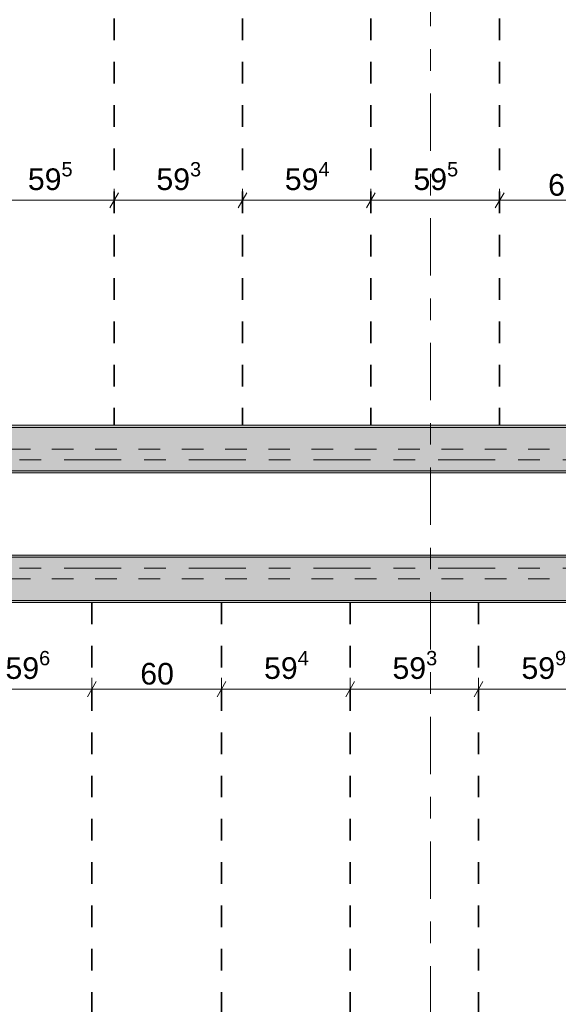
# Model space of a CAD drawing. Header units: metres. Extents: x -3.6 to 84.5, y -11 to 16.8.
# Tile 15 of 228: x 2.2 to 4.7, y 3.3 to 7.9. Entities that reach past the tile are written whole.
import ezdxf

# ---------------------------------------------------------------- set-up
doc = ezdxf.new("R2010")
doc.units = ezdxf.units.M
doc.header["$MEASUREMENT"] = 0
doc.linetypes.add('Achse', pattern=[0.2, 0.1, -0.05, 0, -0.05])
doc.linetypes.add('Strichlinie doppelt', pattern=[0.546806, 0.264583, -0.105833, 0.070556, -0.105833])
for name, color, linetype in [('155 - Bemaßung_ Beschriftung.Ausbau - Deckenelemente', 7, 'Continuous'), ('451 - Universal.Achsen Raster', 7, 'Continuous'), ('608 - Struktur.Träger', 7, 'Continuous')]:
    doc.layers.add(name, color=color, linetype=linetype)
doc.styles.add('ERSTELLTER_STIL_2', font='txt')
doc.dimstyles.new('ERSTELLTER_STIL__1', dxfattribs={"dimtxt": 0.1, "dimasz": 0.0532, "dimexe": 0.18, "dimexo": 0.0625, "dimgap": 0, "dimtad": 1, "dimtih": 1, "dimtoh": 1, "dimzin": 0, "dimdsep": 46, "dimtxsty": 'ERSTELLTER_STIL_2', "dimblk": 'ARROWHEAD_2', "dimblk1": 'ARROWHEAD_2', "dimblk2": 'ARROWHEAD_2', "dimcen": 0.09, "dimse1": 1, "dimse2": 1, "dimclrd": 7, "dimclre": 7, "dimclrt": 7, "dimazin": 0, "dimtfac": 1, "dimtdec": 4, "dimtmove": 0, "dimatfit": 3, "dimfxl": 1, "dimtolj": 1, "dimtzin": 0, "dimarcsym": 0})
pattern_1 = [(45, (0, 0), (-0.08485281, 0.08485281), []), (45, (-0.04243, 0.04243), (-0.08485281, 0.08485281), [0.09, -0.03])]
pattern_2 = [(45, (0, 0), (-0.01767767, 0.01767767), [0, -0.025])]

# ---------------------------------------------------------------- blocks, each defined once
blk = doc.blocks.new('*D228')
at = {"layer": '155 - Bemaßung_ Beschriftung.Ausbau - Deckenelemente', "color": 7, "linetype": 'Continuous', "lineweight": 5}
for p, q in [((2.072, 6.9975), (2.072, 7.1025)), ((2.667, 6.9975), (2.667, 7.1025)), ((2.0922, 7.085), (2.0518, 7.015)), ((2.6872, 7.085), (2.6468, 7.015)), ((2.072, 7.05), (2.667, 7.05))]:
    blk.add_line(p, q, dxfattribs=at)
at = {"layer": '155 - Bemaßung_ Beschriftung.Ausbau - Deckenelemente', "color": 7, "lineweight": 5, "insert": (2.2686, 7.0683), "char_height": 0.1, "attachment_point": 7, "style": 'ERSTELLTER_STIL_2'}
blk.add_mtext('\\A1;{\\pql;\\fArial|b0|i0|c0|p38;59\\fArial|b0|i0|c0|p38;\\A1{\\H.66x;\\S5^  ;}}', dxfattribs=at)
blk = doc.blocks.new('ARROWHEAD_2')
at = {"color": 0, "linetype": 'Continuous', "lineweight": 0}
for p, q in [((0, 0), (-1, 0)), ((-0.378, -0.655), (0.378, 0.655))]:
    blk.add_line(p, q, dxfattribs=at)
blk = doc.blocks.new('*D229')
at = {"layer": '155 - Bemaßung_ Beschriftung.Ausbau - Deckenelemente', "color": 7, "linetype": 'Continuous', "lineweight": 5}
for p, q in [((2.667, 6.9975), (2.667, 7.1025)), ((3.26, 6.9975), (3.26, 7.1025)), ((2.6872, 7.085), (2.6468, 7.015)), ((3.2802, 7.085), (3.2398, 7.015)), ((2.667, 7.05), (3.26, 7.05))]:
    blk.add_line(p, q, dxfattribs=at)
at = {"layer": '155 - Bemaßung_ Beschriftung.Ausbau - Deckenelemente', "color": 7, "lineweight": 5, "insert": (2.8626, 7.0683), "char_height": 0.1, "attachment_point": 7, "style": 'ERSTELLTER_STIL_2'}
blk.add_mtext('\\A1;{\\pql;\\fArial|b0|i0|c0|p38;59\\fArial|b0|i0|c0|p38;\\A1{\\H.66x;\\S3^  ;}}', dxfattribs=at)
blk = doc.blocks.new('*D230')
at = {"layer": '155 - Bemaßung_ Beschriftung.Ausbau - Deckenelemente', "color": 7, "linetype": 'Continuous', "lineweight": 5}
for p, q in [((3.26, 6.9975), (3.26, 7.1025)), ((3.854, 6.9975), (3.854, 7.1025)), ((3.2802, 7.085), (3.2398, 7.015)), ((3.8742, 7.085), (3.8338, 7.015)), ((3.26, 7.05), (3.854, 7.05))]:
    blk.add_line(p, q, dxfattribs=at)
at = {"layer": '155 - Bemaßung_ Beschriftung.Ausbau - Deckenelemente', "color": 7, "lineweight": 5, "insert": (3.4561, 7.0683), "char_height": 0.1, "attachment_point": 7, "style": 'ERSTELLTER_STIL_2'}
blk.add_mtext('\\A1;{\\pql;\\fArial|b0|i0|c0|p38;59\\fArial|b0|i0|c0|p38;\\A1{\\H.66x;\\S4^  ;}}', dxfattribs=at)
blk = doc.blocks.new('*D231')
at = {"layer": '155 - Bemaßung_ Beschriftung.Ausbau - Deckenelemente', "color": 7, "linetype": 'Continuous', "lineweight": 5}
for p, q in [((3.854, 6.9975), (3.854, 7.1025)), ((4.449, 6.9975), (4.449, 7.1025)), ((3.8742, 7.085), (3.8338, 7.015)), ((4.4692, 7.085), (4.4288, 7.015)), ((3.854, 7.05), (4.449, 7.05))]:
    blk.add_line(p, q, dxfattribs=at)
at = {"layer": '155 - Bemaßung_ Beschriftung.Ausbau - Deckenelemente', "color": 7, "lineweight": 5, "insert": (4.0506, 7.0683), "char_height": 0.1, "attachment_point": 7, "style": 'ERSTELLTER_STIL_2'}
blk.add_mtext('\\A1;{\\pql;\\fArial|b0|i0|c0|p38;59\\fArial|b0|i0|c0|p38;\\A1{\\H.66x;\\S5^  ;}}', dxfattribs=at)
blk = doc.blocks.new('*D232')
at = {"layer": '155 - Bemaßung_ Beschriftung.Ausbau - Deckenelemente', "color": 7, "linetype": 'Continuous', "lineweight": 5}
for p, q in [((4.449, 6.9975), (4.449, 7.1025)), ((5.049, 6.9975), (5.049, 7.1025)), ((4.4692, 7.085), (4.4288, 7.015)), ((5.0692, 7.085), (5.0288, 7.015)), ((4.449, 7.05), (5.049, 7.05))]:
    blk.add_line(p, q, dxfattribs=at)
at = {"layer": '155 - Bemaßung_ Beschriftung.Ausbau - Deckenelemente', "color": 7, "lineweight": 5, "insert": (4.6731, 7.07), "char_height": 0.1, "attachment_point": 7, "style": 'ERSTELLTER_STIL_2'}
blk.add_mtext('\\A1;{\\pql;\\fArial|b0|i0|c0|p38;60}', dxfattribs=at)
blk = doc.blocks.new('*D240')
at = {"layer": '155 - Bemaßung_ Beschriftung.Ausbau - Deckenelemente', "color": 7, "linetype": 'Continuous', "lineweight": 5}
for p, q in [((1.9882, 4.825), (1.9478, 4.755)), ((1.968, 4.7375), (1.968, 4.8425)), ((2.5842, 4.825), (2.5438, 4.755)), ((2.564, 4.7375), (2.564, 4.8425)), ((1.968, 4.79), (2.564, 4.79))]:
    blk.add_line(p, q, dxfattribs=at)
at = {"layer": '155 - Bemaßung_ Beschriftung.Ausbau - Deckenelemente', "color": 7, "lineweight": 5, "insert": (2.1651, 4.8083), "char_height": 0.1, "attachment_point": 7, "style": 'ERSTELLTER_STIL_2'}
blk.add_mtext('\\A1;{\\pql;\\fArial|b0|i0|c0|p38;59\\fArial|b0|i0|c0|p38;\\A1{\\H.66x;\\S6^  ;}}', dxfattribs=at)
blk = doc.blocks.new('*D241')
at = {"layer": '155 - Bemaßung_ Beschriftung.Ausbau - Deckenelemente', "color": 7, "linetype": 'Continuous', "lineweight": 5}
for p, q in [((2.5842, 4.825), (2.5438, 4.755)), ((2.564, 4.7375), (2.564, 4.8425)), ((3.1842, 4.825), (3.1438, 4.755)), ((3.164, 4.7375), (3.164, 4.8425)), ((2.564, 4.79), (3.164, 4.79))]:
    blk.add_line(p, q, dxfattribs=at)
at = {"layer": '155 - Bemaßung_ Beschriftung.Ausbau - Deckenelemente', "color": 7, "lineweight": 5, "insert": (2.7881, 4.81), "char_height": 0.1, "attachment_point": 7, "style": 'ERSTELLTER_STIL_2'}
blk.add_mtext('\\A1;{\\pql;\\fArial|b0|i0|c0|p38;60}', dxfattribs=at)
blk = doc.blocks.new('*D242')
at = {"layer": '155 - Bemaßung_ Beschriftung.Ausbau - Deckenelemente', "color": 7, "linetype": 'Continuous', "lineweight": 5}
for p, q in [((3.1842, 4.825), (3.1438, 4.755)), ((3.164, 4.7375), (3.164, 4.8425)), ((3.7782, 4.825), (3.7378, 4.755)), ((3.758, 4.7375), (3.758, 4.8425)), ((3.164, 4.79), (3.758, 4.79))]:
    blk.add_line(p, q, dxfattribs=at)
at = {"layer": '155 - Bemaßung_ Beschriftung.Ausbau - Deckenelemente', "color": 7, "lineweight": 5, "insert": (3.3601, 4.8083), "char_height": 0.1, "attachment_point": 7, "style": 'ERSTELLTER_STIL_2'}
blk.add_mtext('\\A1;{\\pql;\\fArial|b0|i0|c0|p38;59\\fArial|b0|i0|c0|p38;\\A1{\\H.66x;\\S4^  ;}}', dxfattribs=at)
blk = doc.blocks.new('*D243')
at = {"layer": '155 - Bemaßung_ Beschriftung.Ausbau - Deckenelemente', "color": 7, "linetype": 'Continuous', "lineweight": 5}
for p, q in [((3.7782, 4.825), (3.7378, 4.755)), ((3.758, 4.7375), (3.758, 4.8425)), ((4.3712, 4.825), (4.3308, 4.755)), ((4.351, 4.7375), (4.351, 4.8425)), ((3.758, 4.79), (4.351, 4.79))]:
    blk.add_line(p, q, dxfattribs=at)
at = {"layer": '155 - Bemaßung_ Beschriftung.Ausbau - Deckenelemente', "color": 7, "lineweight": 5, "insert": (3.9536, 4.8083), "char_height": 0.1, "attachment_point": 7, "style": 'ERSTELLTER_STIL_2'}
blk.add_mtext('\\A1;{\\pql;\\fArial|b0|i0|c0|p38;59\\fArial|b0|i0|c0|p38;\\A1{\\H.66x;\\S3^  ;}}', dxfattribs=at)
blk = doc.blocks.new('*D244')
at = {"layer": '155 - Bemaßung_ Beschriftung.Ausbau - Deckenelemente', "color": 7, "linetype": 'Continuous', "lineweight": 5}
for p, q in [((4.3712, 4.825), (4.3308, 4.755)), ((4.351, 4.7375), (4.351, 4.8425)), ((4.9702, 4.825), (4.9298, 4.755)), ((4.95, 4.7375), (4.95, 4.8425)), ((4.351, 4.79), (4.95, 4.79))]:
    blk.add_line(p, q, dxfattribs=at)
at = {"layer": '155 - Bemaßung_ Beschriftung.Ausbau - Deckenelemente', "color": 7, "lineweight": 5, "insert": (4.5496, 4.8083), "char_height": 0.1, "attachment_point": 7, "style": 'ERSTELLTER_STIL_2'}
blk.add_mtext('\\A1;{\\pql;\\fArial|b0|i0|c0|p38;59\\fArial|b0|i0|c0|p38;\\A1{\\H.66x;\\S9^  ;}}', dxfattribs=at)

msp = doc.modelspace()

# ---------------------------------------------------------------- hatches: boundary and pattern name
at = {"layer": '608 - Struktur.Träger', "linetype": 'Continuous', "lineweight": 0, "true_color": 0x000000}
h = msp.add_hatch(dxfattribs=at)
h.set_pattern_fill('Gips_0001', color=18, style=0, pattern_type=2)
h.set_pattern_definition(pattern_2)
h.paths.add_polyline_path([(0.69, 6.01), (0.69, 6), (7.57, 6), (7.57, 6.01)])
h = msp.add_hatch(dxfattribs=at)
h.set_pattern_fill('Beton__Stahlbeton_0001', color=18, style=0, pattern_type=2)
h.set_pattern_definition(pattern_1)
h.paths.add_polyline_path([(0.69, 6), (0.38, 6), (0.38, 5.8), (0.69, 5.8), (7.57, 5.8), (7.89, 5.8), (11.17, 5.8), (11.49, 5.8), (18.37, 5.8), (18.69, 5.8), (22.06, 5.8), (22.19, 5.8), (25.57, 5.8), (25.89, 5.8), (32.77, 5.8), (33.09, 5.8), (36.465, 5.8), (36.605, 5.8), (39.97, 5.8), (40.29, 5.8), (47.17, 5.8), (47.49, 5.8), (50.85, 5.8), (51.02, 5.8), (54.37, 5.8), (54.69, 5.8), (58.07, 5.8), (58.205, 5.8), (61.57, 5.8), (61.88, 5.8), (61.88, 6), (61.57, 6), (54.69, 6), (54.37, 6), (50.9625, 6), (50.8975, 6), (47.49, 6), (47.17, 6), (40.29, 6), (39.97, 6), (33.09, 6), (25.57, 6), (18.69, 6), (18.37, 6), (14.945, 6), (14.88, 6), (11.49, 6), (11.17, 6), (7.89, 6), (7.57, 6)])
h = msp.add_hatch(dxfattribs=at)
h.set_pattern_fill('Gips_0001', color=18, style=0, pattern_type=2)
h.set_pattern_definition(pattern_2)
h.paths.add_polyline_path([(0.69, 5.8), (0.69, 5.79), (7.57, 5.79), (7.57, 5.8)])
h = msp.add_hatch(dxfattribs=at)
h.set_pattern_fill('Beton__Stahlbeton_0001', color=18, style=0, pattern_type=2)
h.set_pattern_definition(pattern_1)
h.paths.add_polyline_path([(0.69, 5.4), (0.38, 5.4), (0.38, 5.2), (0.69, 5.2), (7.57, 5.2), (7.89, 5.2), (11.17, 5.2), (11.49, 5.2), (14.5051, 5.2), (14.5051, 5.4), (11.49, 5.4), (11.17, 5.4), (7.89, 5.4), (7.57, 5.4)])
h = msp.add_hatch(dxfattribs=at)
h.set_pattern_fill('Gips_0001', color=18, style=0, pattern_type=2)
h.set_pattern_definition(pattern_2)
h.paths.add_polyline_path([(0.69, 5.41), (0.69, 5.4), (7.57, 5.4), (7.57, 5.41)])
h = msp.add_hatch(dxfattribs=at)
h.set_pattern_fill('Gips_0001', color=18, style=0, pattern_type=2)
h.set_pattern_definition(pattern_2)
h.paths.add_polyline_path([(0.69, 5.2), (0.69, 5.19), (7.57, 5.19), (7.57, 5.2)])

# ---------------------------------------------------------------- linework, layer by layer
at = {"layer": '155 - Bemaßung_ Beschriftung.Ausbau - Deckenelemente', "color": 7, "linetype": 'Achse', "lineweight": 35}
for p, q in [((2.667, 8.09), (2.667, 6.01)), ((3.26, 8.09), (3.26, 6.01)), ((3.854, 8.09), (3.854, 6.01)), ((4.449, 8.09), (4.449, 6.01)), ((2.564, 5.19), (2.564, 0.71)), ((3.164, 5.19), (3.164, 0.71)), ((3.758, 5.19), (3.758, 0.71)), ((4.351, 5.19), (4.351, 0.71))]:
    msp.add_line(p, q, dxfattribs=at)
at = {"layer": '451 - Universal.Achsen Raster', "color": 160, "linetype": 'Strichlinie doppelt', "lineweight": 9, "true_color": 0x3232ff}
for p, q in [((4.13, -10.585), (4.13, 16.355)), ((64.935, 5.85), (-3.175, 5.85)), ((64.935, 5.35), (-3.175, 5.35))]:
    msp.add_line(p, q, dxfattribs=at)
at = {"layer": '608 - Struktur.Träger', "color": 7, "linetype": 'Continuous', "lineweight": 13}
for p, q in [((0.38, 6.01), (61.88, 6.01)), ((7.57, 6), (0.69, 6)), ((0.38, 5.79), (61.88, 5.79)), ((0.38, 5.41), (14.5051, 5.41)), ((7.57, 5.4), (0.69, 5.4)), ((0.38, 5.19), (14.5051, 5.19))]:
    msp.add_line(p, q, dxfattribs=at)
at = {"layer": '608 - Struktur.Träger', "color": 7, "linetype": 'Continuous', "lineweight": 5}
for p, q in [((7.57, 6.01), (0.69, 6.01)), ((7.57, 5.79), (0.69, 5.79)), ((7.57, 5.41), (0.69, 5.41)), ((7.57, 5.19), (0.69, 5.19))]:
    msp.add_line(p, q, dxfattribs=at)
at = {"layer": '608 - Struktur.Träger', "color": 7, "linetype": 'Achse', "lineweight": 9}
for p, q in [((0.38, 5.9), (61.88, 5.9)), ((0.38, 5.3), (14.5051, 5.3))]:
    msp.add_line(p, q, dxfattribs=at)
at = {"layer": '608 - Struktur.Träger', "color": 7, "linetype": 'Continuous', "lineweight": 13, "flags": 128}
for points in [[(54.69, 5.8), (54.37, 5.8), (51.02, 5.8), (50.85, 5.8), (47.49, 5.8), (47.17, 5.8), (40.29, 5.8), (39.97, 5.8), (36.605, 5.8), (36.465, 5.8), (33.09, 5.8), (32.77, 5.8), (25.89, 5.8), (25.57, 5.8), (22.19, 5.8), (22.06, 5.8), (18.69, 5.8), (18.37, 5.8), (11.49, 5.8), (11.17, 5.8), (7.89, 5.8), (7.57, 5.8), (0.69, 5.8), (0.38, 5.8)], [(14.5051, 5.2), (11.49, 5.2), (11.17, 5.2), (7.89, 5.2), (7.57, 5.2), (0.69, 5.2), (0.38, 5.2)]]:
    msp.add_lwpolyline(points, dxfattribs=at)

# ---------------------------------------------------------------- dimensions: what is measured, and where the dimension line sits
at = {"layer": '155 - Bemaßung_ Beschriftung.Ausbau - Deckenelemente', "color": 7, "linetype": 'Continuous', "lineweight": 5}
for base, p1, p2, picture, middle in [((2.667, 7.0499822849), (2.072, 6.0099822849), (2.667, 6.0099822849), '*D228', (2.4798662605, 7.1199822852)), ((3.26, 7.05), (2.667, 6.01), (3.26, 6.01), '*D229', (3.0739, 7.12)), ((3.854, 7.05), (3.26, 6.01), (3.854, 6.01), '*D230', (3.6674, 7.12)), ((4.449, 7.0499822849), (3.854, 6.0099822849), (4.449, 6.0099822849), '*D231', (4.2618662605, 7.1199822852)), ((5.049, 7.05), (4.449, 6.01), (5.049, 6.01), '*D232', (4.7493, 7.12)), ((2.564, 4.79), (1.968, 5.19), (2.564, 5.19), '*D240', (2.3764, 4.86)), ((3.164, 4.79), (2.564, 5.19), (3.164, 5.19), '*D241', (2.8643, 4.86)), ((3.758, 4.79), (3.164, 5.19), (3.758, 5.19), '*D242', (3.5714, 4.86)), ((4.351, 4.79), (3.758, 5.19), (4.351, 5.19), '*D243', (4.1649, 4.86)), ((4.95, 4.79), (4.351, 5.19), (4.95, 5.19), '*D244', (4.7609, 4.86))]:
    dim = msp.add_linear_dim(base=base, p1=p1, p2=p2, dimstyle='ERSTELLTER_STIL__1', dxfattribs=at)
    dim.commit()
    dim.dimension.update_dxf_attribs({"geometry": picture, "text_midpoint": middle, "dimtype": 160})

doc.saveas('drawing.dxf')
